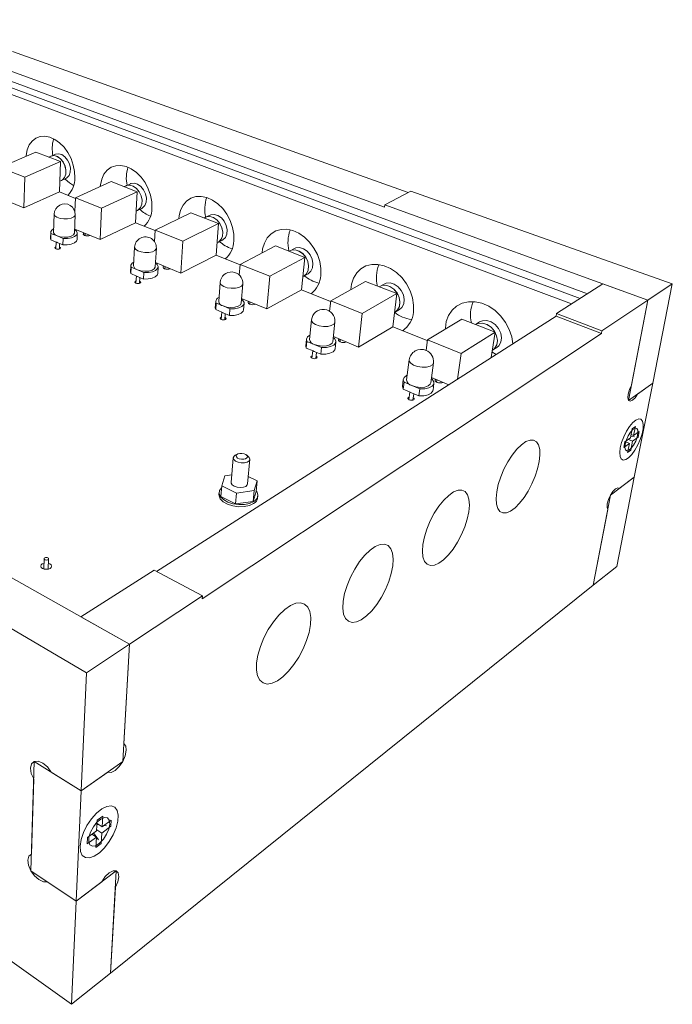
# Model space of a CAD drawing. Header units: millimetres. Extents: x 283 to 424, y 149 to 370.
# Tile 8 of 8: x 350 to 408, y 280 to 368. Entities that reach past the tile are written whole.
import ezdxf

# ---------------------------------------------------------------- set-up
doc = ezdxf.new("R2010")
doc.units = ezdxf.units.MM
doc.header["$LTSCALE"] = 2

msp = doc.modelspace()

# ---------------------------------------------------------------- linework, layer by layer
at = {"color": 7, "linetype": 'Continuous', "lineweight": 15}
for p, q in [((334.559, 367.216), (400.058, 342.936)), ((400.719, 343.357), (334.828, 367.623)), ((334.852, 366.535), (399.316, 342.462)), ((384.833, 352.319), (349.808, 364.797)), ((382.756, 351.021), (347.422, 363.889)), ((351.875, 355.908), (348.702, 354.552)), ((354.05, 355.054), (351.875, 355.908)), ((353.602, 355.715), (353.21, 355.546)), ((350.88, 353.672), (354.05, 355.054)), ((353.206, 355.544), (353.014, 355.461)), ((354.05, 355.054), (353.961, 352.372)), ((348.702, 354.552), (350.88, 353.672)), ((350.88, 353.672), (350.815, 350.96)), ((353.993, 353.337), (354.131, 353.399)), ((354.135, 353.4), (354.524, 353.573)), ((358.529, 353.298), (355.366, 351.86)), ((360.835, 352.393), (358.529, 353.298)), ((360.248, 353.098), (359.859, 352.919)), ((350.815, 350.96), (353.961, 352.372)), ((355.364, 351.805), (353.961, 352.372)), ((357.677, 350.927), (360.835, 352.393)), ((359.855, 352.917), (359.691, 352.842)), ((360.835, 352.393), (360.688, 349.653)), ((382.781, 351.234), (385.083, 352.451)), ((408.231, 344.224), (385.083, 352.451)), ((348.654, 351.859), (350.815, 350.96)), ((355.366, 351.86), (355.321, 350.633)), ((355.366, 351.86), (357.677, 350.927)), ((357.677, 350.927), (357.554, 348.156)), ((360.743, 350.681), (360.86, 350.736)), ((360.864, 350.738), (361.251, 350.922)), ((365.586, 350.529), (362.441, 349.003)), ((368.034, 349.569), (365.586, 350.529)), ((382.781, 351.234), (382.756, 351.021)), ((406.054, 342.779), (382.781, 351.234)), ((353.489, 350.411), (353.437, 348.793)), ((355.291, 348.736), (355.352, 350.355)), ((357.554, 348.156), (360.688, 349.653)), ((362.437, 348.947), (360.688, 349.653)), ((364.896, 348.011), (368.034, 349.569)), ((366.899, 350.129), (366.769, 350.065)), ((367.29, 350.321), (366.903, 350.131)), ((368.034, 349.569), (367.824, 346.77)), ((353.19, 348.799), (353.172, 348.245)), ((353.19, 348.148), (353.207, 348.702)), ((353.207, 348.702), (353.743, 348.477)), ((355.305, 349.092), (357.554, 348.156)), ((355.517, 348.173), (355.539, 348.727)), ((356.228, 348.513), (356.236, 348.704)), ((362.441, 349.003), (362.38, 347.972)), ((362.441, 349.003), (364.896, 348.011)), ((353.19, 348.148), (353.172, 348.245)), ((353.19, 348.148), (353.679, 347.94)), ((353.664, 347.947), (353.644, 347.331)), ((353.679, 347.94), (353.769, 347.902)), ((353.743, 348.477), (354.281, 348.25)), ((353.769, 347.902), (354.262, 347.693)), ((353.953, 347.322), (353.969, 347.817)), ((354.281, 348.25), (354.262, 347.693)), ((356.648, 348.526), (356.648, 348.533)), ((364.896, 348.011), (364.709, 345.179)), ((367.907, 347.869), (368, 347.916)), ((368.004, 347.918), (368.389, 348.112)), ((360.613, 347.483), (360.524, 345.829)), ((362.44, 345.732), (362.538, 347.386)), ((373.084, 347.588), (369.964, 345.964)), ((375.688, 346.567), (373.084, 347.588)), ((374.376, 347.165), (374.285, 347.117)), ((374.763, 347.369), (374.38, 347.167)), ((362.463, 346.114), (364.709, 345.179)), ((364.709, 345.179), (367.824, 346.77)), ((369.959, 345.907), (367.824, 346.77)), ((372.579, 344.908), (375.688, 346.567)), ((375.688, 346.567), (375.406, 343.705)), ((360.269, 345.841), (360.239, 345.275)), ((360.264, 345.148), (360.239, 345.275)), ((360.264, 345.148), (360.294, 345.715)), ((360.294, 345.715), (360.864, 345.474)), ((360.864, 345.474), (361.436, 345.233)), ((361.436, 345.233), (361.404, 344.664)), ((362.662, 345.151), (362.696, 345.717)), ((363.293, 345.566), (363.305, 345.763)), ((363.743, 345.57), (363.743, 345.581)), ((369.964, 345.964), (369.887, 345.017)), ((369.964, 345.964), (372.579, 344.908)), ((360.264, 345.148), (360.785, 344.927)), ((360.766, 344.935), (360.732, 344.306)), ((360.785, 344.927), (360.88, 344.886)), ((360.88, 344.886), (361.404, 344.664)), ((361.051, 344.29), (361.079, 344.802)), ((368.195, 344.368), (368.065, 342.678)), ((372.579, 344.908), (372.319, 342.013)), ((375.523, 344.885), (375.592, 344.922)), ((375.595, 344.925), (375.977, 345.131)), ((381.065, 344.458), (377.981, 342.726)), ((383.841, 343.369), (381.065, 344.458)), ((370.049, 342.532), (370.189, 344.224)), ((372.319, 342.013), (375.406, 343.705)), ((377.974, 342.667), (375.406, 343.705)), ((382.325, 344.006), (382.281, 343.981)), ((382.708, 344.223), (382.329, 344.008)), ((397.971, 341.605), (402.077, 344.224)), ((402.077, 344.224), (406.054, 342.779)), ((406.054, 342.779), (408.231, 344.224)), ((406.505, 335.45), (408.231, 344.224)), ((367.801, 342.696), (367.757, 342.117)), ((370.083, 342.943), (372.319, 342.013)), ((370.804, 342.434), (370.821, 342.636)), ((377.981, 342.726), (377.883, 341.813)), ((377.981, 342.726), (380.771, 341.599)), ((380.771, 341.599), (383.841, 343.369)), ((383.841, 343.369), (383.478, 340.443)), ((401.992, 340.084), (406.054, 342.779)), ((404.362, 333.921), (406.054, 342.779)), ((406.054, 342.779), (404.621, 335.277)), ((367.792, 341.955), (367.757, 342.117)), ((367.792, 341.955), (367.836, 342.535)), ((367.792, 341.955), (368.347, 341.72)), ((367.836, 342.535), (368.443, 342.279)), ((368.324, 341.73), (368.274, 341.087)), ((368.347, 341.72), (368.449, 341.677)), ((368.443, 342.279), (369.053, 342.022)), ((369.053, 342.022), (369.006, 341.44)), ((370.266, 341.931), (370.314, 342.511)), ((371.286, 342.427), (371.287, 342.442)), ((383.636, 341.716), (383.679, 341.741)), ((383.683, 341.743), (384.059, 341.963)), ((362.554, 318.772), (397.933, 341.376)), ((368.449, 341.677), (369.006, 341.44)), ((368.604, 341.063), (368.646, 341.593)), ((376.281, 341.049), (376.105, 339.321)), ((378.164, 339.117), (378.352, 340.848)), ((380.771, 341.599), (380.43, 338.639)), ((389.578, 341.118), (386.541, 339.269)), ((392.543, 339.955), (389.578, 341.118)), ((391.17, 340.865), (390.802, 340.638)), ((397.933, 341.376), (397.971, 341.605)), ((397.933, 341.376), (401.951, 339.852)), ((397.971, 341.605), (401.992, 340.084)), ((380.43, 338.639), (383.478, 340.443)), ((386.533, 339.208), (383.478, 340.443)), ((401.951, 339.852), (401.992, 340.084)), ((366.599, 316.348), (401.951, 339.852)), ((375.831, 339.346), (375.771, 338.754)), ((375.819, 338.551), (375.879, 339.144)), ((375.879, 339.144), (376.527, 338.871)), ((378.212, 339.561), (380.43, 338.639)), ((378.375, 338.495), (378.439, 339.088)), ((378.805, 339.098), (378.828, 339.305)), ((379.323, 339.078), (379.325, 339.098)), ((386.541, 339.269), (386.418, 338.352)), ((386.541, 339.269), (389.525, 338.063)), ((389.525, 338.063), (392.543, 339.955)), ((392.543, 339.955), (392.203, 337.715)), ((375.819, 338.551), (375.771, 338.754)), ((375.819, 338.551), (376.411, 338.3)), ((376.383, 338.312), (376.315, 337.655)), ((376.411, 338.3), (376.52, 338.254)), ((376.52, 338.254), (377.115, 338.002)), ((376.527, 338.871), (377.178, 338.596)), ((377.178, 338.596), (377.115, 338.002)), ((392.237, 338.221), (392.642, 337.995)), ((392.298, 338.344), (392.312, 338.352)), ((392.316, 338.355), (392.686, 338.59)), ((376.658, 337.622), (376.715, 338.171)), ((384.924, 337.504), (384.695, 335.736)), ((389.525, 338.063), (389.2, 335.796)), ((386.838, 335.465), (387.079, 337.236)), ((384.409, 335.771), (384.332, 335.165)), ((386.903, 335.945), (388.435, 335.308)), ((387.346, 335.54), (387.375, 335.749)), ((384.396, 334.914), (384.474, 335.52)), ((384.396, 334.914), (385.029, 334.646)), ((384.474, 335.52), (385.167, 335.228)), ((385.167, 335.228), (385.863, 334.935)), ((385.863, 334.935), (385.782, 334.326)), ((387.041, 334.82), (387.124, 335.426)), ((387.902, 335.5), (387.906, 335.528)), ((404.362, 333.921), (406.505, 335.45)), ((406.505, 335.45), (404.867, 327.127)), ((405.152, 334.485), (406.505, 335.45)), ((384.995, 334.66), (384.907, 333.989)), ((385.029, 334.646), (385.145, 334.596)), ((385.145, 334.596), (385.782, 334.326)), ((385.264, 333.945), (385.339, 334.514)), ((404.681, 331.404), (404.524, 330.591)), ((404.965, 331.611), (404.681, 331.404)), ((404.808, 330.799), (404.965, 331.611)), ((404.524, 330.591), (404.041, 330.236)), ((404.358, 330.468), (404.715, 330.322)), ((404.551, 330.731), (404.868, 330.703)), ((404.582, 330.891), (404.808, 330.799)), ((404.715, 330.322), (405.193, 330.675)), ((405.286, 331.151), (404.808, 330.799)), ((405.193, 330.675), (405.286, 331.151)), ((404.041, 330.236), (403.949, 329.757)), ((403.949, 329.757), (404.431, 330.113)), ((404.115, 330.243), (404.431, 330.113)), ((404.431, 330.113), (404.275, 329.307)), ((404.275, 329.307), (404.558, 329.517)), ((404.558, 329.517), (404.715, 330.322)), ((355.014, 280.454), (286.751, 329.306)), ((369.351, 328.837), (369.167, 326.654)), ((369.719, 329.163), (369.528, 329.06)), ((370.676, 328.956), (370.506, 329.092)), ((370.619, 326.52), (370.813, 328.705)), ((368.325, 326.369), (368.593, 327.237)), ((368.593, 327.237), (369.224, 327.325)), ((370.679, 327.191), (371.455, 326.808)), ((402.757, 325.524), (404.867, 327.127)), ((403.312, 319.219), (404.867, 327.127)), ((404.867, 327.127), (403.535, 326.114)), ((335.492, 326.243), (360.162, 312.326)), ((368.247, 325.414), (368.325, 326.369)), ((369.634, 325.712), (368.325, 326.369)), ((371.455, 326.808), (371.207, 325.934)), ((371.368, 325.855), (371.455, 326.808)), ((403.392, 326.175), (403.535, 326.114)), ((368.098, 325.784), (368.083, 325.594)), ((369.551, 324.753), (368.247, 325.414)), ((369.551, 324.753), (369.634, 325.712)), ((371.207, 325.934), (369.634, 325.712)), ((371.121, 324.976), (371.207, 325.934)), ((371.368, 325.855), (371.121, 324.976)), ((371.508, 325.276), (371.526, 325.466)), ((401.234, 317.551), (402.757, 325.524)), ((371.121, 324.976), (369.551, 324.753)), ((331.683, 324.23), (356.366, 309.807)), ((402.514, 324.248), (401.234, 317.551)), ((352.599, 319.904), (352.57, 318.999)), ((352.968, 318.984), (352.998, 319.889)), ((401.234, 317.551), (403.312, 319.219)), ((355.861, 314.753), (362.341, 318.885)), ((362.341, 318.885), (366.62, 316.612)), ((401.234, 317.551), (358.467, 283.226)), ((360.162, 312.326), (366.62, 316.612)), ((366.62, 316.612), (366.599, 316.348)), ((355.861, 314.753), (360.162, 312.326)), ((360.162, 312.326), (356.366, 309.807)), ((360.162, 312.326), (359.558, 301.96)), ((359.65, 303.535), (360.162, 312.326)), ((356.366, 309.807), (355.884, 299.339)), ((351.426, 292.282), (351.73, 301.96)), ((351.73, 301.96), (355.884, 299.339)), ((359.558, 301.96), (355.884, 299.339)), ((355.884, 299.339), (353.23, 301.013)), ((355.884, 299.339), (358.231, 301.013)), ((351.681, 300.401), (351.472, 293.754)), ((355.434, 289.577), (355.884, 299.339)), ((357.301, 296.765), (357.252, 295.819)), ((357.285, 296.461), (357.735, 296.174)), ((357.785, 297.118), (357.301, 296.765)), ((357.735, 296.174), (357.785, 297.118)), ((358.547, 296.771), (357.735, 296.174)), ((358.516, 296.217), (358.547, 296.771)), ((357.252, 295.819), (356.43, 295.213)), ((356.837, 295.513), (357.224, 295.263)), ((356.985, 295.622), (357.412, 295.024)), ((357.257, 295.907), (357.706, 295.619)), ((357.28, 296.364), (357.473, 296.341)), ((357.656, 294.684), (357.706, 295.619)), ((357.706, 295.619), (358.516, 296.217)), ((357.895, 296.291), (358.109, 296.266)), ((356.403, 294.657), (357.224, 295.263)), ((356.43, 295.213), (356.403, 294.657)), ((357.224, 295.263), (357.176, 294.327)), ((357.176, 294.327), (357.656, 294.684)), ((351.426, 292.282), (355.434, 289.577)), ((358.994, 292.282), (355.434, 289.577)), ((358.994, 292.282), (358.467, 283.226)), ((352.874, 291.305), (355.434, 289.577)), ((357.708, 291.305), (355.434, 289.577)), ((358.467, 283.226), (358.909, 290.824)), ((355.434, 289.577), (355.014, 280.454)), ((358.467, 283.226), (355.014, 280.454))]:
    msp.add_line(p, q, dxfattribs=at)
at = {"color": 7, "linetype": 'Continuous', "lineweight": 15, "flags": 128}
for points in [[(355.325, 353.622), (355.3, 354.183), (355.185, 354.758), (354.985, 355.323), (354.708, 355.853), (354.367, 356.326), (353.975, 356.723), (353.549, 357.027), (353.108, 357.224), (352.669, 357.309), (352.252, 357.277), (351.873, 357.132), (351.547, 356.879), (351.288, 356.53), (351.105, 356.099), (351.005, 355.605), (350.998, 355.533)], [(353.602, 355.715), (353.613, 355.72), (353.878, 355.759), (354.164, 355.677), (354.439, 355.483), (354.673, 355.196), (354.839, 354.849), (354.921, 354.479), (354.908, 354.127), (354.803, 353.833), (354.617, 353.626), (354.524, 353.573)], [(353.206, 355.544), (353.217, 355.549), (353.483, 355.588), (353.769, 355.506), (354.044, 355.311), (354.278, 355.023), (354.445, 354.675), (354.526, 354.305), (354.514, 353.953), (354.41, 353.658), (354.224, 353.452), (354.131, 353.399)], [(353.21, 355.546), (353.221, 355.55), (353.487, 355.59), (353.773, 355.508), (354.048, 355.312), (354.282, 355.025), (354.449, 354.677), (354.53, 354.307), (354.518, 353.955), (354.413, 353.66), (354.228, 353.453), (354.135, 353.4)], [(362.152, 350.916), (362.136, 351.49), (362.024, 352.079), (361.822, 352.659), (361.536, 353.206), (361.181, 353.695), (360.77, 354.106), (360.321, 354.423), (359.854, 354.631), (359.387, 354.724), (358.941, 354.698), (358.534, 354.555), (358.182, 354.301), (357.899, 353.948), (357.696, 353.511), (357.58, 353.008), (357.564, 352.859)], [(354.451, 353.506), (354.837, 353.175), (355.203, 352.952)], [(360.248, 353.098), (360.289, 353.115), (360.573, 353.152), (360.877, 353.064), (361.166, 352.861), (361.41, 352.564), (361.582, 352.207), (361.662, 351.828), (361.641, 351.469), (361.524, 351.169), (361.322, 350.961), (361.251, 350.922)], [(359.855, 352.917), (359.896, 352.934), (360.18, 352.971), (360.483, 352.882), (360.773, 352.679), (361.017, 352.381), (361.189, 352.023), (361.269, 351.644), (361.249, 351.284), (361.132, 350.984), (360.93, 350.776), (360.86, 350.736)], [(359.859, 352.919), (359.9, 352.936), (360.184, 352.972), (360.487, 352.884), (360.777, 352.68), (361.021, 352.383), (361.193, 352.025), (361.273, 351.646), (361.253, 351.286), (361.136, 350.986), (360.934, 350.778), (360.864, 350.738)], [(369.398, 348.044), (369.392, 348.631), (369.284, 349.236), (369.078, 349.833), (368.784, 350.396), (368.413, 350.902), (367.981, 351.329), (367.507, 351.66), (367.012, 351.88), (366.515, 351.982), (366.037, 351.962), (365.599, 351.821), (365.218, 351.567), (364.909, 351.21), (364.683, 350.766), (364.55, 350.254), (364.522, 350.013)], [(366.899, 350.129), (366.977, 350.161), (367.282, 350.194), (367.604, 350.1), (367.91, 349.887), (368.166, 349.579), (368.342, 349.21), (368.421, 348.821), (368.393, 348.454), (368.261, 348.149), (368.042, 347.939), (368, 347.916)], [(366.903, 350.131), (366.981, 350.163), (367.286, 350.196), (367.608, 350.101), (367.914, 349.889), (368.169, 349.581), (368.346, 349.212), (368.425, 348.823), (368.397, 348.455), (368.265, 348.15), (368.046, 347.941), (368.004, 347.918)], [(367.29, 350.321), (367.369, 350.353), (367.673, 350.387), (367.996, 350.292), (368.301, 350.08), (368.556, 349.773), (368.732, 349.405), (368.81, 349.016), (368.782, 348.65), (368.651, 348.345), (368.431, 348.135), (368.389, 348.112)], [(353.207, 348.702), (353.204, 348.873), (353.326, 349.031), (353.447, 349.109)], [(353.743, 348.477), (353.536, 348.601), (353.441, 348.748), (353.437, 348.793)], [(355.291, 348.736), (355.288, 348.71), (355.199, 348.567), (354.996, 348.451), (354.707, 348.377), (354.371, 348.356), (354.034, 348.391), (353.743, 348.477)], [(355.303, 349.053), (355.468, 348.915), (355.539, 348.745), (355.482, 348.578), (355.303, 348.431), (355.022, 348.319), (354.668, 348.257), (354.281, 348.25)], [(356.151, 348.74), (356.086, 348.692), (356.069, 348.635), (356.102, 348.578), (356.182, 348.53), (356.296, 348.498), (356.426, 348.486), (356.553, 348.498), (356.657, 348.53)], [(377.101, 344.991), (377.107, 345.592), (377.003, 346.213), (376.795, 346.827), (376.49, 347.408), (376.103, 347.932), (375.649, 348.376), (375.148, 348.722), (374.621, 348.955), (374.09, 349.067), (373.578, 349.054), (373.106, 348.917), (372.693, 348.663), (372.354, 348.302), (372.104, 347.852), (371.951, 347.329), (371.907, 346.976)], [(355.517, 348.173), (355.461, 348.023), (355.282, 347.875), (355.001, 347.763), (354.648, 347.7), (354.262, 347.693)], [(353.65, 347.503), (353.618, 347.49), (353.569, 347.455), (353.555, 347.413), (353.578, 347.37), (353.636, 347.335), (353.718, 347.311), (353.813, 347.302), (353.907, 347.311), (353.984, 347.335), (353.984, 347.335)], [(353.984, 347.335), (354.033, 347.37), (354.047, 347.413), (354.023, 347.455), (353.965, 347.49), (353.959, 347.493)], [(374.376, 347.165), (374.5, 347.216), (374.827, 347.245), (375.171, 347.143), (375.494, 346.92), (375.762, 346.602), (375.943, 346.221), (376.02, 345.821), (375.982, 345.446), (375.836, 345.136), (375.596, 344.925), (375.592, 344.922)], [(374.38, 347.167), (374.504, 347.218), (374.831, 347.247), (375.175, 347.145), (375.498, 346.922), (375.765, 346.604), (375.947, 346.223), (376.024, 345.824), (375.986, 345.448), (375.839, 345.138), (375.6, 344.927), (375.595, 344.925)], [(374.763, 347.369), (374.888, 347.42), (375.215, 347.449), (375.558, 347.348), (375.881, 347.126), (376.148, 346.808), (376.33, 346.428), (376.406, 346.029), (376.368, 345.654), (376.221, 345.345), (375.981, 345.134), (375.977, 345.131)], [(360.294, 345.715), (360.278, 345.896), (360.392, 346.064), (360.542, 346.164)], [(362.46, 346.067), (362.609, 345.94), (362.695, 345.76), (362.649, 345.582), (362.476, 345.426), (362.194, 345.307), (361.834, 345.241), (361.436, 345.233)], [(360.864, 345.474), (360.64, 345.607), (360.532, 345.763), (360.524, 345.829)], [(362.44, 345.732), (362.439, 345.723), (362.358, 345.571), (362.158, 345.447), (361.866, 345.369), (361.521, 345.347), (361.171, 345.383), (360.864, 345.474)], [(363.218, 345.799), (363.155, 345.749), (363.141, 345.688), (363.18, 345.628), (363.266, 345.577), (363.385, 345.542), (363.52, 345.53), (363.65, 345.542), (363.755, 345.577)], [(385.307, 341.739), (385.325, 342.354), (385.227, 342.992), (385.016, 343.625), (384.701, 344.225), (384.296, 344.768), (383.817, 345.23), (383.286, 345.593), (382.725, 345.84), (382.157, 345.964), (381.607, 345.958), (381.098, 345.825), (380.648, 345.571), (380.278, 345.208), (380, 344.75), (379.825, 344.218), (379.762, 343.726)], [(360.742, 344.487), (360.702, 344.471), (360.654, 344.434), (360.643, 344.389), (360.67, 344.344), (360.732, 344.306), (360.819, 344.28), (360.918, 344.271), (361.013, 344.28), (361.091, 344.306), (361.091, 344.306)], [(361.091, 344.306), (361.139, 344.344), (361.15, 344.389), (361.122, 344.434), (361.061, 344.471)], [(362.662, 345.151), (362.615, 345.015), (362.442, 344.858), (362.161, 344.739), (361.802, 344.672), (361.404, 344.664)], [(382.708, 344.223), (382.89, 344.299), (383.241, 344.323), (383.608, 344.214), (383.95, 343.981), (384.23, 343.651), (384.417, 343.26), (384.49, 342.85), (384.442, 342.467), (384.278, 342.152), (384.059, 341.963)], [(382.325, 344.006), (382.507, 344.081), (382.858, 344.106), (383.225, 343.995), (383.568, 343.762), (383.848, 343.431), (384.036, 343.039), (384.109, 342.628), (384.061, 342.244), (383.897, 341.929), (383.679, 341.741)], [(382.329, 344.008), (382.511, 344.083), (382.862, 344.108), (383.229, 343.998), (383.572, 343.765), (383.852, 343.434), (384.04, 343.041), (384.113, 342.631), (384.065, 342.247), (383.901, 341.932), (383.683, 341.743)], [(370.079, 342.887), (370.208, 342.775), (370.31, 342.583), (370.277, 342.394), (370.111, 342.227), (369.83, 342.101), (369.464, 342.03), (369.053, 342.022)], [(370.733, 342.673), (370.671, 342.619), (370.662, 342.555), (370.707, 342.49), (370.799, 342.436), (370.925, 342.399), (371.066, 342.386), (371.199, 342.399), (371.305, 342.436)], [(394.098, 338.926), (394.007, 339.553), (393.794, 340.206), (393.467, 340.827), (393.042, 341.39), (392.537, 341.872), (391.973, 342.253), (391.374, 342.516), (390.766, 342.652), (390.174, 342.655), (389.622, 342.527), (389.133, 342.274), (388.727, 341.908), (388.418, 341.444), (388.218, 340.901), (388.136, 340.302), (388.134, 340.239)], [(370.049, 342.532), (369.978, 342.382), (369.781, 342.25), (369.486, 342.166), (369.132, 342.143), (368.767, 342.182), (368.443, 342.279)], [(370.266, 341.931), (370.229, 341.814), (370.063, 341.646), (369.782, 341.52), (369.416, 341.448), (369.006, 341.44)], [(368.289, 341.28), (368.239, 341.26), (368.192, 341.219), (368.184, 341.171), (368.216, 341.124), (368.283, 341.083), (368.374, 341.056), (368.477, 341.046), (368.575, 341.056), (368.653, 341.083), (368.653, 341.083)], [(368.653, 341.083), (368.7, 341.124), (368.708, 341.171), (368.676, 341.219), (368.619, 341.255)], [(391.17, 340.865), (391.422, 340.97), (391.8, 340.99), (392.193, 340.871), (392.556, 340.627), (392.85, 340.284), (393.043, 339.88), (393.113, 339.459), (393.053, 339.067), (392.869, 338.747), (392.686, 338.59)], [(390.794, 340.633), (391.046, 340.738), (391.424, 340.757), (391.817, 340.638), (392.181, 340.394), (392.475, 340.05), (392.669, 339.644), (392.739, 339.222), (392.679, 338.83), (392.496, 338.51), (392.312, 338.352)], [(390.798, 340.635), (391.05, 340.74), (391.428, 340.76), (391.821, 340.641), (392.184, 340.396), (392.479, 340.052), (392.672, 339.647), (392.743, 339.225), (392.683, 338.832), (392.5, 338.512), (392.316, 338.355)], [(375.879, 339.144), (375.831, 339.35), (375.924, 339.542), (376.143, 339.696)], [(378.164, 339.117), (378.104, 338.981), (377.912, 338.84), (377.613, 338.751), (377.249, 338.725), (376.87, 338.767), (376.527, 338.871)], [(378.205, 339.492), (378.309, 339.4), (378.431, 339.196), (378.413, 338.994), (378.255, 338.815), (377.974, 338.681), (377.602, 338.605), (377.178, 338.596)], [(378.737, 339.343), (378.678, 339.285), (378.673, 339.217), (378.725, 339.148), (378.824, 339.09), (378.958, 339.051), (379.104, 339.037), (379.24, 339.051), (379.346, 339.09)], [(378.375, 338.495), (378.348, 338.4), (378.19, 338.221), (377.91, 338.086), (377.538, 338.01), (377.115, 338.002)], [(376.336, 337.859), (376.276, 337.834), (376.231, 337.791), (376.227, 337.74), (376.263, 337.689), (376.336, 337.646), (376.433, 337.617), (376.539, 337.607), (376.64, 337.617), (376.718, 337.646), (376.718, 337.646)], [(376.718, 337.646), (376.763, 337.689), (376.768, 337.74), (376.731, 337.791), (376.679, 337.825)], [(384.474, 335.52), (384.407, 335.741), (384.487, 335.946), (384.705, 336.113), (384.746, 336.132)], [(386.892, 335.861), (386.966, 335.795), (387.109, 335.576), (387.107, 335.359), (386.959, 335.169), (386.68, 335.025), (386.301, 334.944), (385.863, 334.935)], [(387.282, 335.787), (387.226, 335.726), (387.227, 335.653), (387.286, 335.579), (387.394, 335.517), (387.535, 335.475), (387.687, 335.461), (387.827, 335.475), (387.934, 335.517)], [(384.396, 334.914), (384.329, 335.136), (384.332, 335.165)], [(386.838, 335.465), (386.789, 335.346), (386.602, 335.195), (386.301, 335.1), (385.927, 335.073), (385.53, 335.117), (385.167, 335.228)], [(387.041, 334.82), (387.024, 334.753), (386.876, 334.561), (386.598, 334.417), (386.219, 334.335), (385.782, 334.326)], [(404.621, 335.277), (404.439, 334.879), (404.326, 334.481), (404.299, 334.145), (404.362, 333.921), (404.504, 333.844), (404.704, 333.925), (404.931, 334.15), (405.152, 334.485)], [(384.935, 334.205), (384.862, 334.175), (384.819, 334.129), (384.819, 334.075), (384.861, 334.02), (384.939, 333.974), (385.042, 333.943), (385.153, 333.932), (385.256, 333.943), (385.335, 333.974)], [(385.335, 333.974), (385.378, 334.02), (385.378, 334.075), (385.336, 334.129), (385.292, 334.159)], [(403.621, 329.72), (403.572, 329.296), (403.6, 328.959), (403.705, 328.734), (403.876, 328.639), (404.102, 328.677), (404.365, 328.847), (404.646, 329.135), (404.925, 329.52), (405.18, 329.972), (405.394, 330.461), (405.552, 330.95), (405.641, 331.403), (405.655, 331.788), (405.592, 332.076), (405.457, 332.245), (405.259, 332.281), (405.013, 332.182), (404.736, 331.954), (404.45, 331.613), (404.176, 331.185), (403.935, 330.702), (403.745, 330.201), (403.621, 329.72)], [(404.068, 330.05), (404.17, 330.413), (404.333, 330.782), (404.535, 331.107), (404.748, 331.343), (404.943, 331.459), (405.094, 331.439), (405.18, 331.286), (405.191, 331.023), (405.125, 330.683), (404.99, 330.314), (404.807, 329.964), (404.597, 329.68), (404.391, 329.5), (404.214, 329.448), (404.092, 329.533), (404.041, 329.743), (404.068, 330.05)], [(392.677, 325.815), (392.818, 326.464), (393.037, 327.146), (393.325, 327.831), (393.669, 328.487), (394.053, 329.083), (394.46, 329.594), (394.871, 329.997), (395.268, 330.273), (395.632, 330.411), (395.949, 330.407), (396.203, 330.261), (396.386, 329.982), (396.489, 329.582), (396.51, 329.081), (396.447, 328.499), (396.303, 327.862), (396.086, 327.197), (395.805, 326.532), (395.471, 325.895), (395.099, 325.313), (394.703, 324.809), (394.301, 324.406), (393.91, 324.121), (393.545, 323.968), (393.224, 323.953), (392.961, 324.079), (392.767, 324.341), (392.652, 324.73), (392.621, 325.228), (392.677, 325.815)], [(370.676, 328.956), (370.768, 328.859), (370.813, 328.708), (370.747, 328.566), (370.578, 328.456), (370.334, 328.394), (370.051, 328.389), (369.773, 328.443), (369.542, 328.548), (369.394, 328.686), (369.351, 328.838), (369.419, 328.979), (369.528, 329.06)], [(369.76, 329.183), (369.645, 329.108), (369.598, 329.011), (369.628, 328.908), (369.729, 328.813), (369.887, 328.742), (370.077, 328.705), (370.271, 328.708), (370.438, 328.75), (370.553, 328.826), (370.599, 328.923), (370.569, 329.026), (370.467, 329.12), (370.309, 329.191), (370.119, 329.228), (369.927, 329.225), (369.76, 329.183)], [(368.31, 326.177), (368.138, 325.943), (368.102, 325.67), (368.218, 325.393), (368.477, 325.136), (368.856, 324.923), (369.322, 324.773), (369.832, 324.7), (370.341, 324.71), (370.802, 324.804), (371.173, 324.971)], [(370.619, 326.52), (370.591, 326.432), (370.46, 326.306), (370.243, 326.223), (369.971, 326.195), (369.688, 326.228), (369.436, 326.316), (369.255, 326.445), (369.171, 326.596), (369.167, 326.654)], [(403.535, 326.114), (403.395, 326.175), (403.198, 326.085), (402.974, 325.856), (402.757, 325.524), (402.582, 325.139), (402.474, 324.761), (402.45, 324.449), (402.514, 324.248)], [(368.083, 325.594), (368.087, 325.48), (368.203, 325.203), (368.462, 324.946), (368.84, 324.732), (369.306, 324.582), (369.816, 324.509), (370.324, 324.519), (370.785, 324.613), (371.156, 324.78)], [(386.143, 321.162), (386.277, 321.829), (386.497, 322.532), (386.793, 323.242), (387.152, 323.924), (387.557, 324.548), (387.989, 325.085), (388.429, 325.512), (388.858, 325.81), (389.254, 325.967), (389.603, 325.976), (389.888, 325.839), (390.097, 325.563), (390.223, 325.161), (390.261, 324.652), (390.21, 324.058), (390.072, 323.404), (389.854, 322.719), (389.565, 322.032), (389.217, 321.37), (388.825, 320.761), (388.406, 320.232), (387.976, 319.804), (387.554, 319.497), (387.158, 319.325), (386.805, 319.295), (386.51, 319.411), (386.288, 319.669), (386.149, 320.058), (386.1, 320.563), (386.143, 321.162)], [(379.076, 316.131), (379.203, 316.815), (379.424, 317.542), (379.728, 318.277), (380.103, 318.988), (380.53, 319.642), (380.991, 320.208), (381.463, 320.663), (381.927, 320.986), (382.361, 321.163), (382.745, 321.188), (383.064, 321.061), (383.305, 320.79), (383.457, 320.387), (383.515, 319.871), (383.477, 319.264), (383.346, 318.594), (383.127, 317.887), (382.83, 317.174), (382.468, 316.486), (382.055, 315.849), (381.609, 315.291), (381.148, 314.837), (380.691, 314.505), (380.259, 314.31), (379.87, 314.263), (379.54, 314.367), (379.287, 314.619), (379.12, 315.008), (379.048, 315.52), (379.076, 316.131)], [(352.664, 319.816), (352.731, 319.791), (352.808, 319.782), (352.884, 319.791), (352.946, 319.816), (352.987, 319.853), (352.998, 319.897), (352.979, 319.941), (352.933, 319.978), (352.866, 320.002), (352.789, 320.011), (352.714, 320.002), (352.651, 319.978), (352.611, 319.941), (352.6, 319.897), (352.618, 319.853), (352.664, 319.816)], [(352.586, 319.499), (352.574, 319.496), (352.425, 319.437), (352.328, 319.348), (352.3, 319.242), (352.345, 319.137), (352.455, 319.047), (352.615, 318.987), (352.8, 318.966), (352.981, 318.987), (353.131, 319.047), (353.131, 319.047)], [(353.131, 319.047), (353.227, 319.137), (353.254, 319.242), (353.209, 319.348), (353.098, 319.437), (352.985, 319.484)], [(371.41, 310.673), (371.527, 311.375), (371.748, 312.126), (372.061, 312.889), (372.452, 313.631), (372.905, 314.318), (373.397, 314.917), (373.907, 315.403), (374.41, 315.753), (374.885, 315.954), (375.311, 315.998), (375.67, 315.884), (375.945, 315.619), (376.127, 315.216), (376.209, 314.693), (376.187, 314.074), (376.064, 313.385), (375.845, 312.656), (375.54, 311.917), (375.162, 311.199), (374.726, 310.531), (374.25, 309.942), (373.754, 309.457), (373.259, 309.097), (372.786, 308.878), (372.355, 308.811), (371.986, 308.901), (371.695, 309.144), (371.497, 309.532), (371.4, 310.049), (371.41, 310.673)], [(358.231, 301.013), (358.524, 300.991), (358.879, 301.163), (359.242, 301.503), (359.558, 301.96), (359.781, 302.463), (359.877, 302.939), (359.831, 303.316), (359.65, 303.535)], [(353.23, 301.013), (352.893, 301.472), (352.489, 301.813), (352.08, 301.984), (351.73, 301.96), (351.491, 301.745), (351.398, 301.373), (351.465, 300.901), (351.681, 300.401)], [(355.778, 294.464), (355.817, 293.986), (355.98, 293.639), (356.253, 293.448), (356.615, 293.426), (357.039, 293.573), (357.493, 293.878), (357.945, 294.317), (358.36, 294.857), (358.711, 295.459), (358.971, 296.081), (359.122, 296.677), (359.153, 297.204), (359.06, 297.624), (358.85, 297.905), (358.536, 298.025), (358.143, 297.974), (357.697, 297.755), (357.233, 297.382), (356.786, 296.883), (356.39, 296.296), (356.075, 295.665), (355.866, 295.039), (355.778, 294.464)], [(358.409, 296.404), (358.325, 295.97), (358.128, 295.504), (357.844, 295.066), (357.51, 294.715), (357.17, 294.498), (356.872, 294.445), (356.654, 294.565), (356.547, 294.841), (356.567, 295.237), (356.71, 295.699), (356.958, 296.165), (357.277, 296.569), (357.622, 296.857), (357.947, 296.99), (358.207, 296.951), (358.368, 296.746), (358.409, 296.404)], [(351.472, 293.754), (351.24, 293.563), (351.151, 293.216), (351.216, 292.767), (351.426, 292.282), (351.749, 291.834), (352.137, 291.491), (352.532, 291.305), (352.874, 291.305)], [(358.909, 290.824), (359.124, 291.306), (359.215, 291.752), (359.17, 292.095), (358.994, 292.282), (358.714, 292.283), (358.37, 292.099), (358.017, 291.755), (357.708, 291.305)]]:
    msp.add_lwpolyline(points, dxfattribs=at)
at = {"color": 8, "linetype": 'Continuous', "lineweight": 15, "flags": 128}
for points in [[(355.352, 350.355), (355.338, 350.292), (355.218, 350.156), (354.99, 350.05), (354.684, 349.99), (354.342, 349.983), (354.01, 350.03), (353.735, 350.126), (353.553, 350.256), (353.489, 350.404), (353.489, 350.411)], [(362.538, 347.386), (362.529, 347.338), (362.416, 347.193), (362.189, 347.081), (361.878, 347.017), (361.525, 347.009), (361.18, 347.06), (360.889, 347.162), (360.691, 347.3), (360.613, 347.457), (360.613, 347.483)], [(370.189, 344.224), (370.184, 344.194), (370.08, 344.039), (369.854, 343.92), (369.538, 343.851), (369.175, 343.843), (368.814, 343.897), (368.505, 344.005), (368.29, 344.153), (368.197, 344.32), (368.195, 344.368)], [(378.352, 340.848), (378.351, 340.839), (378.255, 340.674), (378.032, 340.546), (377.711, 340.473), (377.337, 340.465), (376.959, 340.522), (376.631, 340.638), (376.396, 340.796), (376.286, 340.974), (376.281, 341.049)], [(387.079, 337.236), (386.996, 337.077), (386.776, 336.94), (386.451, 336.861), (386.064, 336.852), (385.669, 336.914), (385.319, 337.038), (385.062, 337.207), (384.933, 337.398), (384.924, 337.504)]]:
    msp.add_lwpolyline(points, dxfattribs=at)
at = {"color": 7, "linetype": 'Continuous', "lineweight": 15}
for centre, radius, start, end in [((356.521, 356.213), 3.2, 164.91285, 191.34092), ((363.023, 353.606), 3.145, 162.52713, 191.86683), ((353.158, 353.583), 2.167, 315.71759, 1.03805), ((354.42, 350.386), 0.932, 358.06075, 178.48351), ((370.018, 350.839), 3.192, 161.03629, 192.91675), ((363.083, 352.862), 2.848, 225.24564, 247.79171), ((359.972, 350.927), 2.18, 313.25281, 359.70476), ((377.358, 347.912), 3.165, 160.17312, 193.54066), ((353.79, 348.076), 0.176, 230.86574, 263.17376), ((361.575, 347.435), 0.964, 357.09335, 177.17736), ((370.127, 350.162), 2.952, 226.86657, 252.4225), ((367.197, 348.112), 2.202, 310.70337, 358.23288), ((369.192, 344.293), 1, 356.05935, 175.66438), ((385.157, 344.803), 3.133, 159.2398, 193.9937), ((360.905, 345.078), 0.193, 231.37474, 262.66477), ((377.574, 347.231), 2.993, 229.3314, 257.6092), ((374.871, 345.123), 2.234, 308.07534, 356.60685), ((368.187, 342.669), 0.376, 104.61144, 200.93031), ((368.527, 342.737), 0.465, 187.22191, 259.64477), ((393.449, 341.495), 3.086, 158.20242, 193.43288), ((368.478, 341.887), 0.212, 231.88027, 262.15923), ((377.316, 340.939), 1.04, 354.97057, 173.92274), ((385.552, 344.211), 3.149, 232.86821, 262.31198), ((383.039, 341.945), 2.277, 305.37701, 354.8104), ((376.625, 339.385), 0.524, 187.09679, 259.21061), ((376.554, 338.486), 0.234, 232.38256, 261.65695), ((386.001, 337.346), 1.089, 67.10608, 171.61954), ((386.034, 337.371), 1.054, 352.62662, 68.21843), ((385.282, 335.809), 0.592, 187.01101, 258.78502), ((385.185, 334.852), 0.259, 232.88179, 261.15772), ((370.87, 325.357), 0.644, 296.35132, 352.72174), ((370.923, 325.514), 0.598, 294.7457, 41.15463)]:
    msp.add_arc(centre, radius, start, end, dxfattribs=at)

doc.saveas('drawing.dxf')
